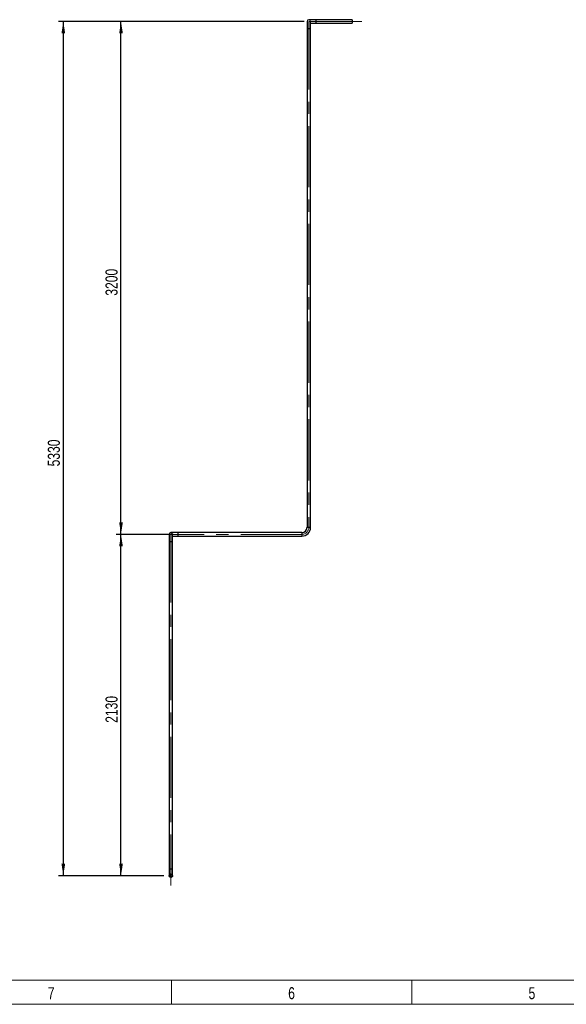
# Model space of a CAD drawing. Header units: millimetres. Extents: x 15 to 592, y 5 to 415.
# Tile 2 of 13: x 270 to 384, y 5 to 210. Entities that reach past the tile are written whole.
import ezdxf

# ---------------------------------------------------------------- set-up
doc = ezdxf.new("R2010")
doc.units = ezdxf.units.MM
doc.linetypes.add('CENTERX2', pattern=[20.32, 12.7, -2.54, 2.54, -2.54])
doc.layers.add('COTAS', color=166, linetype='Continuous')
doc.styles.add('SLDTEXTSTYLE0', font='TXT', dxfattribs={"width": 0.75})
doc.dimstyles.new('SLDDIMSTYLE0', dxfattribs={"dimtxt": 2.5, "dimasz": 2.5, "dimexe": 0, "dimexo": 0.0625, "dimtad": 1, "dimlfac": 30, "dimrnd": 1e-09, "dimzin": 12, "dimdsep": 46, "dimtxsty": 'SLDTEXTSTYLE0', "dimsah": 1, "dimcen": 0.09, "dimadec": 0, "dimazin": 3, "dimtfac": 1, "dimtofl": 0, "dimtmove": 0, "dimatfit": 3, "dimfxl": 0, "dimfrac": 2, "dimtolj": 1, "dimtzin": 12, "dimarcsym": 0})

# ---------------------------------------------------------------- blocks, each defined once
blk = doc.blocks.new('_D_7')
at = {"layer": 'COTAS'}
for p, q in [((302.34, 102.74), (290.5, 102.74)), ((291.5, 31.74), (291.5, 102.74)), ((300.42, 31.74), (290.5, 31.74))]:
    blk.add_line(p, q, dxfattribs=at)
for points in [[(291.5, 102.74), (291.12, 100.24), (291.89, 100.24)], [(291.5, 31.74), (291.89, 34.24), (291.12, 34.24)]]:
    blk.add_solid(points, dxfattribs=at)
at = {"layer": 'COTAS', "insert": (288.28, 63.55), "char_height": 2.5, "attachment_point": 1, "rotation": 90, "style": 'SLDTEXTSTYLE0'}
blk.add_mtext('2130', dxfattribs=at)
blk = doc.blocks.new('_D_8')
at = {"layer": 'COTAS'}
for p, q in [((329.57, 209.41), (290.5, 209.41)), ((291.5, 102.74), (291.5, 209.41)), ((302.34, 102.74), (290.5, 102.74))]:
    blk.add_line(p, q, dxfattribs=at)
for points in [[(291.5, 209.41), (291.12, 206.91), (291.89, 206.91)], [(291.5, 102.74), (291.89, 105.24), (291.12, 105.24)]]:
    blk.add_solid(points, dxfattribs=at)
at = {"layer": 'COTAS', "insert": (288.28, 152.38), "char_height": 2.5, "attachment_point": 1, "rotation": 90, "style": 'SLDTEXTSTYLE0'}
blk.add_mtext('3200', dxfattribs=at)
blk = doc.blocks.new('_D_9')
at = {"layer": 'COTAS'}
for p, q in [((329.57, 209.41), (278.5, 209.41)), ((279.5, 209.41), (279.5, 31.74)), ((300.42, 31.74), (278.5, 31.74))]:
    blk.add_line(p, q, dxfattribs=at)
for points in [[(279.5, 209.41), (279.12, 206.91), (279.89, 206.91)], [(279.5, 31.74), (279.89, 34.24), (279.12, 34.24)]]:
    blk.add_solid(points, dxfattribs=at)
at = {"layer": 'COTAS', "insert": (276.28, 116.88), "char_height": 2.5, "attachment_point": 1, "rotation": 90, "style": 'SLDTEXTSTYLE0'}
blk.add_mtext('5330', dxfattribs=at)
blk = doc.blocks.new('SW_CENTERMARKSYMBOL_2')
at = {"layer": 'COTAS', "color": 0}
for p, q in [((-0.17, 0), (-0.45, 0)), ((0, 0), (-0.08, 0)), ((0, 0.17), (0, 0.45)), ((0, 0), (0, 0.08)), ((0, 0), (0, -0.08)), ((0, 0), (0.08, 0)), ((0.17, 0), (0.45, 0)), ((0, -0.17), (0, -0.45))]:
    blk.add_line(p, q, dxfattribs=at)

msp = doc.modelspace()

# ---------------------------------------------------------------- linework, layer by layer
at = {"color": 7, "linetype": 'Continuous', "lineweight": 25}
for p, q in [((330.20302, 209.4071), (330.20302, 207.94044)), ((332.03635, 209.77377), (330.56968, 209.77377)), ((330.93635, 207.94044), (330.93635, 209.4071)), ((330.93635, 209.04044), (332.03635, 209.04044)), ((339.56968, 209.77377), (332.03635, 209.77377)), ((332.03635, 209.77377), (332.03635, 209.04044)), ((332.03635, 209.04044), (339.56968, 209.04044)), ((339.56968, 209.77377), (339.56968, 209.04044)), ((330.20302, 207.94044), (330.20302, 104.2071)), ((330.20302, 207.94044), (330.56968, 207.94044)), ((330.56968, 207.94044), (330.93635, 207.94044)), ((330.93635, 104.2071), (330.93635, 207.94044)), ((301.50302, 102.74044), (301.50302, 101.27377)), ((303.33635, 103.1071), (301.86968, 103.1071)), ((302.23635, 101.27377), (302.23635, 102.74044)), ((329.10302, 103.1071), (303.33635, 103.1071)), ((303.33635, 103.1071), (303.33635, 102.74044)), ((303.33635, 102.74044), (303.33635, 102.37377)), ((329.10302, 103.1071), (329.10302, 102.74044)), ((329.10302, 102.74044), (329.10302, 102.37377)), ((330.20302, 104.2071), (330.56968, 104.2071)), ((330.56968, 104.2071), (330.93635, 104.2071)), ((301.50302, 101.27377), (301.50302, 33.2071)), ((301.50302, 101.27377), (302.23635, 101.27377)), ((302.23635, 102.37377), (303.33635, 102.37377)), ((302.23635, 33.2071), (302.23635, 101.27377)), ((303.33635, 102.37377), (329.10302, 102.37377)), ((301.50302, 33.2071), (301.50302, 31.74044)), ((301.50302, 33.2071), (302.23635, 33.2071)), ((302.23635, 31.74044), (302.23635, 33.2071))]:
    msp.add_line(p, q, dxfattribs=at)
at = {"color": 7, "linetype": 'Continuous', "lineweight": 18}
for p, q in [((584, 10), (20, 10)), ((302, 9.999), (302, 10.001)), ((302, 10), (302, 5)), ((352, 10), (352, 5)), ((589, 5), (15, 5))]:
    msp.add_line(p, q, dxfattribs=at)
at = {"color": 7, "linetype": 'Continuous', "lineweight": 25}
for radius in [0.36667, 0.31667]:
    msp.add_circle((301.86968, 31.74044), radius, dxfattribs=at)
for centre, radius, start, end in [((330.56968, 209.4071), 0.36667, 90, 180), ((330.56968, 209.4071), 0.36667, 0, 90), ((301.86968, 102.74044), 0.36667, 0, 180), ((329.10302, 104.2071), 1.1, 270, 0), ((329.10302, 104.2071), 1.83333, 270, 0)]:
    msp.add_arc(centre, radius, start, end, dxfattribs=at)
at = {"layer": 'COTAS', "linetype": 'CENTERX2', "lineweight": 18}
for p, q in [((330.56968, 207.94044), (330.56968, 209.4071)), ((330.56968, 209.4071), (332.03635, 209.4071)), ((341.56968, 209.4071), (332.03635, 209.4071)), ((330.56968, 207.94044), (330.56968, 104.2071)), ((301.86968, 101.27377), (301.86968, 102.74044)), ((301.86968, 102.74044), (303.33635, 102.74044)), ((329.10302, 102.74044), (303.33635, 102.74044)), ((301.86968, 101.27377), (301.86968, 33.2071)), ((301.86968, 29.74044), (301.86968, 33.2071))]:
    msp.add_line(p, q, dxfattribs=at)
msp.add_arc((329.10302, 104.2071), 1.46667, 270, 0, dxfattribs=at)

# ---------------------------------------------------------------- block references
at = {"layer": 'COTAS'}
msp.add_blockref('SW_CENTERMARKSYMBOL_2', (301.86968, 31.74044), dxfattribs=at)

# ---------------------------------------------------------------- texts
at = {"color": 7, "linetype": 'Continuous', "lineweight": 0, "char_height": 2.5, "attachment_point": 2, "style": 'SLDTEXTSTYLE0'}
for s, insert in [('7', (276.97483, 8.56267)), ('6', (326.97483, 8.56267)), ('5', (376.97483, 8.56267))]:
    msp.add_mtext(s, dxfattribs=dict(at, insert=insert))

# ---------------------------------------------------------------- dimensions: what is measured, and where the dimension line sits
at = {"layer": 'COTAS'}
for base, p1, p2, picture, middle in [((279.50302, 31.74044), (330.56968, 209.4071), (301.41968, 31.74044), '_D_9', (279.50302, 120.57377)), ((291.50302, 209.4071), (303.33635, 102.74044), (330.56968, 209.4071), '_D_8', (291.50302, 156.07377)), ((291.50302, 102.74044), (301.41968, 31.74044), (303.33635, 102.74044), '_D_7', (291.50302, 67.24044))]:
    dim = msp.add_linear_dim(base=base, p1=p1, p2=p2, angle=90, dimstyle='SLDDIMSTYLE0', dxfattribs=at)
    dim.commit()
    dim.dimension.update_dxf_attribs({"geometry": picture, "text_midpoint": middle, "dimtype": 160})

doc.saveas('drawing.dxf')
